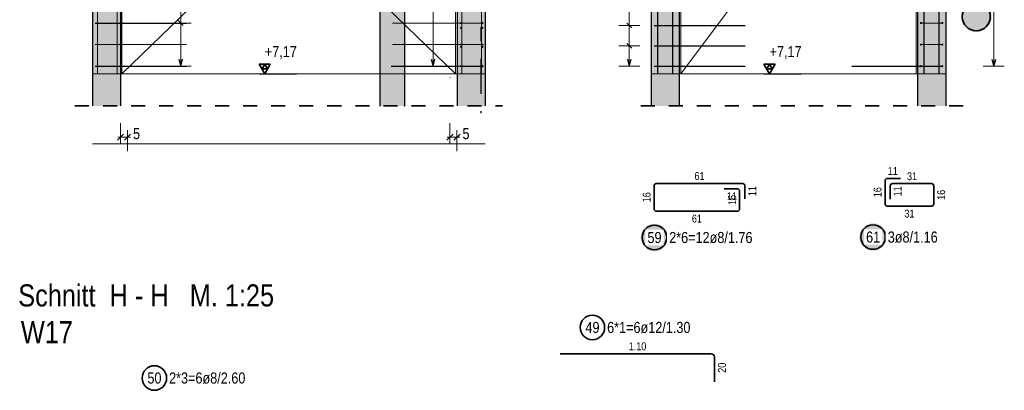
# Model space of a CAD drawing. Header units: millimetres. Extents: x -16 to 44.7, y 0 to 21.2.
# Tile 32 of 49: x 21.5 to 28.5, y 13.2 to 15.8. Entities that reach past the tile are written whole.
import ezdxf

# ---------------------------------------------------------------- set-up
doc = ezdxf.new("R2010")
doc.units = ezdxf.units.MM
doc.linetypes.add('DASHDOTX2', pattern=[2, 1, -0.5, 0, -0.5])
doc.linetypes.add('HIDDEN', pattern=[0.375, 0.25, -0.125])
doc.layers.add('nplo Bewehrung', color=7, linetype='Continuous', lineweight=20)
doc.styles.add('Arial Narrow', font='ARIALN.TTF')
doc.linetypes.add('STRAKON_Linetype_13', pattern='A,15,[130,ltypeshp.shx,S=1.875,R=-30,X=0,Y=0],-1.875,[130,ltypeshp.shx,S=1.875,R=-30,X=0,Y=0]', length=16.875)
doc.dimstyles.new('Arch_Strakon_dimstyle', dxfattribs={"dimtxt": 7.875, "dimasz": 1, "dimexe": 1.25, "dimexo": 0.0625, "dimgap": 1, "dimtad": 0, "dimdec": 5, "dimzin": 12, "dimdsep": 46, "dimtxsty": 'Arial Narrow', "dimblk": 'Arrowhead_Tick', "dimsah": 1, "dimcen": 0, "dimse1": 1, "dimse2": 1, "dimclrd": 6, "dimclrt": 2, "dimazin": 0, "dimtfac": 1, "dimtdec": 4, "dimtmove": 0, "dimatfit": 3, "dimldrblk": 'NONE', "dimfxl": 1, "dimtvp": 1, "dimtolj": 1, "dimtzin": 0, "dimlwd": 13, "dimarcsym": 2})

# ---------------------------------------------------------------- blocks, each defined once
blk = doc.blocks.new('Arrowhead_Tick')
at = {"color": 0, "linetype": 'Continuous', "lineweight": -2}
for p, q in [((0, 10), (0, -5)), ((-1, 0), (0, 0)), ((5, 0), (0, 0))]:
    blk.add_line(p, q, dxfattribs=at)
at = {"color": 2, "linetype": 'Continuous', "lineweight": 35}
blk.add_line((2.21, 2.21), (-2.21, -2.21), dxfattribs=at)
blk = doc.blocks.new('*D11')
at = {"color": 6, "linetype": 'Continuous', "lineweight": 13}
for p, q in [((22.1656, 14.9586), (22.1556, 14.9586)), ((22.1756, 14.9586), (22.2256, 14.9586)), ((22.2356, 14.9586), (22.2456, 14.9586))]:
    blk.add_line(p, q, dxfattribs=at)
at = {"layer": 'Defpoints', "color": 0}
for p in [(22.1756, 15.4111), (22.2256, 15.4111), (22.2256, 14.9586)]:
    blk.add_point(p, dxfattribs=at)
at = {"color": 6, "lineweight": 13, "xscale": 0.01, "yscale": 0.01, "zscale": 0.01}
blk.add_blockref('Arrowhead_Tick', (22.1756, 14.9586), dxfattribs=at)
at = {"color": 6, "lineweight": 13, "xscale": 0.01, "yscale": 0.01, "zscale": 0.01, "rotation": 180}
blk.add_blockref('Arrowhead_Tick', (22.2256, 14.9586), dxfattribs=at)
at = {"color": 2, "lineweight": -2, "insert": (22.2898, 14.9836), "char_height": 0.07875, "attachment_point": 5, "style": 'Arial Narrow'}
blk.add_mtext('\\A1;5', dxfattribs=at)
blk = doc.blocks.new('_None')
blk = doc.blocks.new('*D12')
at = {"color": 6, "linetype": 'Continuous', "lineweight": 13}
for p, q in [((24.5156, 14.9586), (24.5056, 14.9586)), ((24.5256, 14.9586), (24.5756, 14.9586)), ((24.5856, 14.9586), (24.5956, 14.9586))]:
    blk.add_line(p, q, dxfattribs=at)
at = {"layer": 'Defpoints', "color": 0}
for p in [(24.5256, 15.384), (24.5756, 15.4111), (24.5756, 14.9586)]:
    blk.add_point(p, dxfattribs=at)
at = {"color": 6, "lineweight": 13, "xscale": 0.01, "yscale": 0.01, "zscale": 0.01}
blk.add_blockref('Arrowhead_Tick', (24.5256, 14.9586), dxfattribs=at)
at = {"color": 6, "lineweight": 13, "xscale": 0.01, "yscale": 0.01, "zscale": 0.01, "rotation": 180}
blk.add_blockref('Arrowhead_Tick', (24.5756, 14.9586), dxfattribs=at)
at = {"color": 2, "lineweight": -2, "insert": (24.6398, 14.9836), "char_height": 0.07875, "attachment_point": 5, "style": 'Arial Narrow'}
blk.add_mtext('\\A1;5', dxfattribs=at)

msp = doc.modelspace()

# ---------------------------------------------------------------- hatches: boundary and pattern name
at = {"lineweight": 13, "true_color": 0xd7ffd7}
for points in [[(21.97564, 15.411072), (22.17564, 15.411072), (22.17564, 18.591066), (21.97564, 18.591066)], [(26.161325, 15.411072), (26.161321, 18.591066), (25.961321, 18.591066), (25.961325, 15.411072)], [(28.061324, 15.411072), (28.061324, 18.591066), (27.861324, 18.591066), (27.861324, 15.411072)], [(24.57564, 15.411072), (24.77564, 15.411072), (24.77564, 17.611072), (24.57564, 17.611072)], [(21.97564, 15.181072), (22.17564, 15.181072), (22.17564, 15.411072), (21.97564, 15.411072)], [(24.57564, 15.181072), (24.77564, 15.181072), (24.77564, 15.411072), (24.57564, 15.411072)], [(25.961325, 15.181072), (26.161325, 15.181072), (26.161325, 15.411072), (25.961325, 15.411072)], [(27.861324, 15.181072), (28.061324, 15.181072), (28.061324, 15.411072), (27.861324, 15.411072)]]:
    msp.add_hatch(color=254, dxfattribs=at).paths.add_polyline_path(points)
at = {"lineweight": 13, "true_color": 0xf08e8e}
for points in [[(24.200501, 15.411065), (24.200501, 18.591066), (24.025501, 18.591066), (24.025501, 15.411065)], [(24.025453, 15.181072), (24.200453, 15.181072), (24.200453, 15.411065), (24.025501, 15.411065)]]:
    msp.add_hatch(color=11, dxfattribs=at).paths.add_polyline_path(points)
at = {"lineweight": 25, "true_color": 0xffffff}
for points in [[(28.3896, 15.817479), (28.389532, 15.821318), (28.389332, 15.825152), (28.388997, 15.828977), (28.388529, 15.832788), (28.387928, 15.836581), (28.387196, 15.84035), (28.386332, 15.844091), (28.385338, 15.847799), (28.384216, 15.851471), (28.382966, 15.855101), (28.38159, 15.858686), (28.38009, 15.86222), (28.378467, 15.8657), (28.376724, 15.869121), (28.374862, 15.872479), (28.372885, 15.87577), (28.370794, 15.87899), (28.368591, 15.882136), (28.366281, 15.885202), (28.363864, 15.888186), (28.361345, 15.891084), (28.358727, 15.893892), (28.356012, 15.896607), (28.353204, 15.899225), (28.350306, 15.901744), (28.347322, 15.90416), (28.344256, 15.906471), (28.341111, 15.908673), (28.337891, 15.910765), (28.3346, 15.912742), (28.331241, 15.914604), (28.32782, 15.916347), (28.324341, 15.917969), (28.320806, 15.91947), (28.317222, 15.920845), (28.313591, 15.922095), (28.30992, 15.923218), (28.306211, 15.924212), (28.30247, 15.925076), (28.298701, 15.925808), (28.294909, 15.926409), (28.291098, 15.926877), (28.287273, 15.927211), (28.283438, 15.927412), (28.2796, 15.927479), (28.275761, 15.927412), (28.271926, 15.927211), (28.268101, 15.926877), (28.26429, 15.926409), (28.260498, 15.925808), (28.256729, 15.925076), (28.252988, 15.924212), (28.249279, 15.923218), (28.245608, 15.922095), (28.241977, 15.920845), (28.238393, 15.91947), (28.234858, 15.917969), (28.231379, 15.916347), (28.227958, 15.914604), (28.2246, 15.912742), (28.221308, 15.910765), (28.218088, 15.908673), (28.214943, 15.906471), (28.211877, 15.90416), (28.208893, 15.901744), (28.205995, 15.899225), (28.203187, 15.896607), (28.200472, 15.893892), (28.197854, 15.891084), (28.195335, 15.888186), (28.192918, 15.885202), (28.190608, 15.882136), (28.188405, 15.87899), (28.186314, 15.87577), (28.184337, 15.872479), (28.182475, 15.869121), (28.180732, 15.8657), (28.179109, 15.86222), (28.177609, 15.858686), (28.176233, 15.855101), (28.174983, 15.851471), (28.173861, 15.847799), (28.172867, 15.844091), (28.172003, 15.84035), (28.171271, 15.836581), (28.17067, 15.832788), (28.170202, 15.828977), (28.169867, 15.825152), (28.169667, 15.821318), (28.1696, 15.817479), (28.169667, 15.81364), (28.169867, 15.809806), (28.170202, 15.805981), (28.17067, 15.80217), (28.171271, 15.798378), (28.172003, 15.794609), (28.172867, 15.790868), (28.173861, 15.787159), (28.174983, 15.783487), (28.176233, 15.779857), (28.177609, 15.776273), (28.179109, 15.772738), (28.180732, 15.769258), (28.182475, 15.765837), (28.184337, 15.762479), (28.186314, 15.759188), (28.188405, 15.755968), (28.190608, 15.752823), (28.192918, 15.749757), (28.195335, 15.746773), (28.197854, 15.743875), (28.200472, 15.741067), (28.203187, 15.738352), (28.205995, 15.735733), (28.208893, 15.733214), (28.211877, 15.730798), (28.214943, 15.728487), (28.218088, 15.726285), (28.221308, 15.724194), (28.2246, 15.722216), (28.227958, 15.720355), (28.231379, 15.718612), (28.234858, 15.716989), (28.238393, 15.715489), (28.241977, 15.714113), (28.245608, 15.712863), (28.249279, 15.71174), (28.252988, 15.710747), (28.256729, 15.709883), (28.260498, 15.70915), (28.26429, 15.70855), (28.268101, 15.708082), (28.271926, 15.707747), (28.275761, 15.707546), (28.2796, 15.707479), (28.283438, 15.707546), (28.287273, 15.707747), (28.291098, 15.708082), (28.294909, 15.70855), (28.298701, 15.70915), (28.30247, 15.709883), (28.306211, 15.710747), (28.30992, 15.71174), (28.313591, 15.712863), (28.317222, 15.714113), (28.320806, 15.715489), (28.324341, 15.716989), (28.32782, 15.718612), (28.331241, 15.720355), (28.3346, 15.722216), (28.337891, 15.724194), (28.341111, 15.726285), (28.344256, 15.728487), (28.347322, 15.730798), (28.350306, 15.733214), (28.353204, 15.735733), (28.356012, 15.738352), (28.358727, 15.741067), (28.361345, 15.743875), (28.363864, 15.746773), (28.366281, 15.749757), (28.368591, 15.752823), (28.370794, 15.755968), (28.372885, 15.759188), (28.374862, 15.762479), (28.376724, 15.765837), (28.378467, 15.769258), (28.38009, 15.772738), (28.38159, 15.776273), (28.382966, 15.779857), (28.384216, 15.783487), (28.385338, 15.787159), (28.386332, 15.790868), (28.387196, 15.794609), (28.387928, 15.798378), (28.388529, 15.80217), (28.388997, 15.805981), (28.389332, 15.809806)], [(26.081535, 14.243668), (26.081476, 14.247071), (26.081298, 14.250469), (26.081001, 14.253859), (26.080586, 14.257237), (26.080054, 14.260599), (26.079404, 14.263939), (26.078639, 14.267255), (26.077758, 14.270542), (26.076763, 14.273797), (26.075655, 14.277015), (26.074435, 14.280192), (26.073106, 14.283325), (26.071667, 14.286409), (26.070122, 14.289441), (26.068473, 14.292418), (26.06672, 14.295335), (26.064866, 14.298189), (26.062914, 14.300977), (26.060866, 14.303695), (26.058724, 14.30634), (26.056492, 14.308908), (26.054171, 14.311397), (26.051764, 14.313803), (26.049275, 14.316124), (26.046707, 14.318357), (26.044062, 14.320499), (26.041344, 14.322547), (26.038556, 14.324499), (26.035702, 14.326352), (26.032785, 14.328105), (26.029809, 14.329755), (26.026776, 14.3313), (26.023692, 14.332738), (26.020559, 14.334068), (26.017382, 14.335288), (26.014164, 14.336396), (26.01091, 14.337391), (26.007622, 14.338272), (26.004306, 14.339037), (26.000966, 14.339687), (25.997604, 14.340219), (25.994227, 14.340634), (25.990836, 14.34093), (25.987438, 14.341108), (25.984035, 14.341168), (25.980632, 14.341108), (25.977234, 14.34093), (25.973844, 14.340634), (25.970466, 14.340219), (25.967104, 14.339687), (25.963764, 14.339037), (25.960448, 14.338272), (25.95716, 14.337391), (25.953906, 14.336396), (25.950688, 14.335288), (25.947511, 14.334068), (25.944378, 14.332738), (25.941294, 14.3313), (25.938262, 14.329755), (25.935285, 14.328105), (25.932368, 14.326352), (25.929514, 14.324499), (25.926726, 14.322547), (25.924008, 14.320499), (25.921363, 14.318357), (25.918795, 14.316124), (25.916306, 14.313803), (25.913899, 14.311397), (25.911578, 14.308908), (25.909346, 14.30634), (25.907204, 14.303695), (25.905156, 14.300977), (25.903204, 14.298189), (25.90135, 14.295335), (25.899598, 14.292418), (25.897948, 14.289441), (25.896403, 14.286409), (25.894964, 14.283325), (25.893635, 14.280192), (25.892415, 14.277015), (25.891307, 14.273797), (25.890312, 14.270542), (25.889431, 14.267255), (25.888666, 14.263939), (25.888016, 14.260599), (25.887484, 14.257237), (25.887069, 14.253859), (25.886773, 14.250469), (25.886594, 14.247071), (25.886535, 14.243668), (25.886594, 14.240265), (25.886773, 14.236867), (25.887069, 14.233476), (25.887484, 14.230098), (25.888016, 14.226737), (25.888666, 14.223396), (25.889431, 14.22008), (25.890312, 14.216793), (25.891307, 14.213539), (25.892415, 14.210321), (25.893635, 14.207144), (25.894964, 14.204011), (25.896403, 14.200927), (25.897948, 14.197894), (25.899598, 14.194918), (25.90135, 14.192001), (25.903204, 14.189146), (25.905156, 14.186359), (25.907204, 14.183641), (25.909346, 14.180996), (25.911578, 14.178428), (25.913899, 14.175939), (25.916306, 14.173532), (25.918795, 14.171211), (25.921363, 14.168978), (25.924008, 14.166837), (25.926726, 14.164789), (25.929514, 14.162837), (25.932368, 14.160983), (25.935285, 14.15923), (25.938262, 14.15758), (25.941294, 14.156035), (25.944378, 14.154597), (25.947511, 14.153267), (25.950688, 14.152048), (25.953906, 14.15094), (25.95716, 14.149945), (25.960448, 14.149064), (25.963764, 14.148298), (25.967104, 14.147649), (25.970466, 14.147117), (25.973844, 14.146702), (25.977234, 14.146405), (25.980632, 14.146227), (25.984035, 14.146168), (25.987438, 14.146227), (25.990836, 14.146405), (25.994227, 14.146702), (25.997604, 14.147117), (26.000966, 14.147649), (26.004306, 14.148298), (26.007622, 14.149064), (26.01091, 14.149945), (26.014164, 14.15094), (26.017382, 14.152048), (26.020559, 14.153267), (26.023692, 14.154597), (26.026776, 14.156035), (26.029809, 14.15758), (26.032785, 14.15923), (26.035702, 14.160983), (26.038556, 14.162837), (26.041344, 14.164789), (26.044062, 14.166837), (26.046707, 14.168978), (26.049275, 14.171211), (26.051764, 14.173532), (26.054171, 14.175939), (26.056492, 14.178428), (26.058724, 14.180996), (26.060866, 14.183641), (26.062914, 14.186359), (26.064866, 14.189146), (26.06672, 14.192001), (26.068473, 14.194918), (26.070122, 14.197894), (26.071667, 14.200927), (26.073106, 14.204011), (26.074435, 14.207144), (26.075655, 14.210321), (26.076763, 14.213539), (26.077758, 14.216793), (26.078639, 14.22008), (26.079404, 14.223396), (26.080054, 14.226737), (26.080586, 14.230098), (26.081001, 14.233476), (26.081298, 14.236867)], [(27.640795, 14.247034), (27.640735, 14.250436), (27.640557, 14.253835), (27.64026, 14.257225), (27.639846, 14.260603), (27.639313, 14.263964), (27.638664, 14.267305), (27.637898, 14.270621), (27.637018, 14.273908), (27.636023, 14.277163), (27.634915, 14.280381), (27.633695, 14.283558), (27.632365, 14.28669), (27.630927, 14.289775), (27.629382, 14.292807), (27.627732, 14.295784), (27.625979, 14.298701), (27.624126, 14.301555), (27.622174, 14.304343), (27.620126, 14.307061), (27.617984, 14.309705), (27.615751, 14.312274), (27.61343, 14.314763), (27.611024, 14.317169), (27.608535, 14.31949), (27.605966, 14.321723), (27.603322, 14.323865), (27.600604, 14.325913), (27.597816, 14.327865), (27.594962, 14.329718), (27.592045, 14.331471), (27.589068, 14.333121), (27.586036, 14.334666), (27.582951, 14.336104), (27.579819, 14.337434), (27.576641, 14.338654), (27.573424, 14.339762), (27.570169, 14.340757), (27.566882, 14.341637), (27.563566, 14.342403), (27.560225, 14.343052), (27.556864, 14.343585), (27.553486, 14.343999), (27.550096, 14.344296), (27.546697, 14.344474), (27.543295, 14.344534), (27.539892, 14.344474), (27.536493, 14.344296), (27.533103, 14.343999), (27.529725, 14.343585), (27.526364, 14.343052), (27.523023, 14.342403), (27.519707, 14.341637), (27.51642, 14.340757), (27.513165, 14.339762), (27.509948, 14.338654), (27.50677, 14.337434), (27.503638, 14.336104), (27.500553, 14.334666), (27.497521, 14.333121), (27.494545, 14.331471), (27.491627, 14.329718), (27.488773, 14.327865), (27.485985, 14.325913), (27.483268, 14.323865), (27.480623, 14.321723), (27.478054, 14.31949), (27.475565, 14.317169), (27.473159, 14.314763), (27.470838, 14.312274), (27.468605, 14.309705), (27.466463, 14.307061), (27.464415, 14.304343), (27.462463, 14.301555), (27.46061, 14.298701), (27.458857, 14.295784), (27.457207, 14.292807), (27.455662, 14.289775), (27.454224, 14.28669), (27.452894, 14.283558), (27.451674, 14.280381), (27.450567, 14.277163), (27.449572, 14.273908), (27.448691, 14.270621), (27.447925, 14.267305), (27.447276, 14.263964), (27.446743, 14.260603), (27.446329, 14.257225), (27.446032, 14.253835), (27.445854, 14.250436), (27.445795, 14.247034), (27.445854, 14.243631), (27.446032, 14.240232), (27.446329, 14.236842), (27.446743, 14.233464), (27.447276, 14.230103), (27.447925, 14.226762), (27.448691, 14.223446), (27.449572, 14.220159), (27.450567, 14.216904), (27.451674, 14.213687), (27.452894, 14.210509), (27.454224, 14.207377), (27.455662, 14.204292), (27.457207, 14.20126), (27.458857, 14.198284), (27.46061, 14.195366), (27.462463, 14.192512), (27.464415, 14.189725), (27.466463, 14.187007), (27.468605, 14.184362), (27.470838, 14.181793), (27.473159, 14.179304), (27.475565, 14.176898), (27.478054, 14.174577), (27.480623, 14.172344), (27.483268, 14.170203), (27.485985, 14.168154), (27.488773, 14.166202), (27.491627, 14.164349), (27.494545, 14.162596), (27.497521, 14.160946), (27.500553, 14.159401), (27.503638, 14.157963), (27.50677, 14.156633), (27.509948, 14.155414), (27.513165, 14.154306), (27.51642, 14.153311), (27.519707, 14.15243), (27.523023, 14.151664), (27.526364, 14.151015), (27.529725, 14.150482), (27.533103, 14.150068), (27.536493, 14.149771), (27.539892, 14.149593), (27.543295, 14.149534), (27.546697, 14.149593), (27.550096, 14.149771), (27.553486, 14.150068), (27.556864, 14.150482), (27.560225, 14.151015), (27.563566, 14.151664), (27.566882, 14.15243), (27.570169, 14.153311), (27.573424, 14.154306), (27.576641, 14.155414), (27.579819, 14.156633), (27.582951, 14.157963), (27.586036, 14.159401), (27.589068, 14.160946), (27.592045, 14.162596), (27.594962, 14.164349), (27.597816, 14.166202), (27.600604, 14.168154), (27.603322, 14.170203), (27.605966, 14.172344), (27.608535, 14.174577), (27.611024, 14.176898), (27.61343, 14.179304), (27.615751, 14.181793), (27.617984, 14.184362), (27.620126, 14.187007), (27.622174, 14.189725), (27.624126, 14.192512), (27.625979, 14.195366), (27.627732, 14.198284), (27.629382, 14.20126), (27.630927, 14.204292), (27.632365, 14.207377), (27.633695, 14.210509), (27.634915, 14.213687), (27.636023, 14.216904), (27.637018, 14.220159), (27.637898, 14.223446), (27.638664, 14.226762), (27.639313, 14.230103), (27.639846, 14.233464), (27.64026, 14.236842), (27.640557, 14.240232)]]:
    msp.add_hatch(color=7, dxfattribs=at).paths.add_polyline_path(points)

# ---------------------------------------------------------------- linework, layer by layer
at = {"color": 3, "linetype": 'DASHDOTX2', "lineweight": 25, "ltscale": 0.25}
msp.add_line((24.745621, 19.118086), (24.745621, 15.129754), dxfattribs=at)
at = {"color": 3, "linetype": 'Continuous', "lineweight": 25}
for p, q in [((26.007325, 15.411072), (26.007325, 18.761072)), ((26.115325, 15.411072), (26.115325, 18.761072)), ((27.907324, 15.411072), (27.907324, 18.761072)), ((28.015324, 15.411072), (28.015324, 18.761072)), ((21.97564, 18.591066), (21.97564, 15.411072)), ((22.17564, 18.591066), (22.17564, 15.411072)), ((24.025501, 18.591066), (24.025501, 15.411065)), ((24.200501, 18.591066), (24.200501, 15.411065)), ((25.961325, 18.591066), (25.961325, 15.411072)), ((26.161325, 18.591066), (26.161325, 15.411072)), ((27.861324, 18.591066), (27.861324, 15.411072)), ((28.061324, 18.591066), (28.061324, 15.411072)), ((24.57564, 17.611072), (24.57564, 15.411072)), ((24.77564, 17.611072), (24.77564, 15.411072)), ((21.99564, 15.772274), (22.64564, 15.772274)), ((22.622277, 15.754596), (22.586922, 15.789951)), ((25.822277, 15.736995), (25.786922, 15.772351)), ((25.981325, 15.754673), (26.631325, 15.754673)), ((25.822277, 15.592196), (25.786922, 15.627551)), ((25.981325, 15.609873), (26.631325, 15.609873)), ((21.99564, 15.465074), (22.64564, 15.465074)), ((22.591202, 15.515074), (22.6046, 15.465074)), ((22.6046, 15.465074), (22.617997, 15.515074)), ((24.10564, 15.465068), (24.75564, 15.465074)), ((24.391145, 15.515071), (24.404543, 15.465071)), ((24.404543, 15.465071), (24.41794, 15.515071)), ((25.791202, 15.515074), (25.8046, 15.465074)), ((25.8046, 15.465074), (25.817997, 15.515074)), ((25.981325, 15.465074), (26.631325, 15.465074)), ((27.391324, 15.465073), (28.041324, 15.465073)), ((28.391202, 15.515073), (28.4046, 15.465073)), ((28.4046, 15.465073), (28.417997, 15.515073)), ((21.97564, 15.411072), (21.97564, 15.181072)), ((22.17564, 15.411072), (22.17564, 15.181072)), ((23.165225, 15.411072), (23.430749, 15.411072)), ((24.025501, 15.411065), (24.025501, 15.181072)), ((24.200501, 15.411065), (24.200501, 15.181072)), ((24.57564, 15.411072), (24.57564, 15.181072)), ((24.77564, 15.411072), (24.77564, 15.181072)), ((25.961325, 15.411072), (25.961325, 15.181072)), ((26.161325, 15.411072), (26.161325, 15.181072)), ((26.765225, 15.411072), (27.030749, 15.411072)), ((27.861324, 15.411072), (27.861324, 15.181072)), ((28.061324, 15.411072), (28.061324, 15.181072))]:
    msp.add_line(p, q, dxfattribs=at)
at = {"color": 5, "linetype": 'Continuous', "lineweight": 18}
for p, q in [((22.6046, 18.537066), (22.6046, 15.465074)), ((24.404514, 18.537069), (24.404543, 15.465071)), ((25.8046, 17.637066), (25.8046, 15.465074)), ((28.4046, 16.557072), (28.4046, 15.465073)), ((22.6796, 15.772274), (22.5296, 15.772274)), ((25.8796, 15.754673), (25.7296, 15.754673)), ((25.8796, 15.609873), (25.7296, 15.609873)), ((22.5296, 15.465074), (22.6796, 15.465074)), ((24.329543, 15.46507), (24.479543, 15.465072)), ((25.7296, 15.465074), (25.8796, 15.465074)), ((28.3296, 15.465073), (28.4796, 15.465073))]:
    msp.add_line(p, q, dxfattribs=at)
at = {"color": 7, "linetype": 'Continuous', "lineweight": 18}
for p, q in [((22.185643, 17.711071), (22.185643, 15.411074)), ((24.565638, 15.411074), (22.185643, 17.711071)), ((24.565638, 15.411074), (24.565638, 17.711071)), ((26.171327, 17.651065), (26.171327, 15.411075)), ((27.851323, 17.651065), (26.171327, 15.411075)), ((27.851323, 15.411075), (27.851323, 16.571071)), ((22.185643, 15.411074), (24.565638, 15.411074)), ((22.185643, 15.411074), (22.185643, 15.411074)), ((26.171327, 15.411075), (27.851323, 15.411075)), ((27.851323, 15.411075), (27.851323, 15.411075))]:
    msp.add_line(p, q, dxfattribs=at)
at = {"color": 9, "linetype": 'Continuous', "lineweight": 0}
for p, q in [((22.185643, 17.711071), (22.185643, 15.411074)), ((24.565638, 17.711071), (22.185643, 15.411074)), ((24.565638, 15.411074), (24.565638, 17.711071)), ((22.185643, 15.411074), (24.565638, 15.411074)), ((22.185643, 15.411074), (22.185643, 15.411074)), ((21.97564, 14.911072), (24.77564, 14.911072))]:
    msp.add_line(p, q, dxfattribs=at)
at = {"color": 2, "linetype": 'Continuous', "lineweight": 35}
for p, q in [((23.243975, 15.47927), (23.165225, 15.47927)), ((23.165225, 15.47927), (23.2046, 15.411072)), ((23.2046, 15.47927), (23.184912, 15.445171)), ((23.2046, 15.411072), (23.243975, 15.47927)), ((23.224287, 15.445171), (23.2046, 15.47927)), ((26.843975, 15.47927), (26.765225, 15.47927)), ((26.765225, 15.47927), (26.8046, 15.411072)), ((26.8046, 15.47927), (26.784912, 15.445171)), ((26.8046, 15.411072), (26.843975, 15.47927)), ((26.824287, 15.445171), (26.8046, 15.47927)), ((23.184912, 15.445171), (23.224287, 15.445171)), ((26.784912, 15.445171), (26.824287, 15.445171)), ((25.981321, 14.447168), (25.981321, 14.612668)), ((25.997321, 14.628668), (26.612824, 14.628668)), ((26.628824, 14.612668), (26.628824, 14.518668)), ((27.6287, 14.483425), (27.6287, 14.648925)), ((27.6447, 14.664925), (27.7387, 14.664925)), ((27.6662, 14.517425), (27.6662, 14.611425)), ((27.6822, 14.627425), (27.9602, 14.627425)), ((27.9762, 14.611425), (27.9762, 14.483425)), ((26.481324, 14.591168), (26.575324, 14.591168)), ((26.591324, 14.575168), (26.591324, 14.447168)), ((26.575324, 14.431168), (25.997321, 14.431168)), ((27.9602, 14.467425), (27.6447, 14.467425)), ((26.388394, 13.415066), (25.312394, 13.415055)), ((26.412394, 13.215067), (26.412394, 13.391066))]:
    msp.add_line(p, q, dxfattribs=at)
at = {"color": 6, "linetype": 'STRAKON_Linetype_13', "lineweight": 13, "ltscale": 0.01}
for p, q in [((21.97564, 15.411072), (24.77564, 15.411072)), ((25.961325, 15.411072), (28.06133, 15.411072))]:
    msp.add_line(p, q, dxfattribs=at)
at = {"color": 2, "linetype": 'HIDDEN', "lineweight": 35, "ltscale": 0.25}
for p, q in [((21.85064, 15.181072), (22.30064, 15.181072)), ((22.05064, 15.181072), (24.90064, 15.181072)), ((28.186324, 15.181072), (25.836325, 15.181072))]:
    msp.add_line(p, q, dxfattribs=at)
at = {"color": 2, "linetype": 'Continuous', "lineweight": 35}
for centre, radius in [((28.2796, 15.817479), 0.1), ((25.984035, 14.243668), 0.0875), ((27.543295, 14.247034), 0.0875), ((25.541357, 13.602567), 0.0875), ((22.416874, 13.242193), 0.0875)]:
    msp.add_circle(centre, radius, dxfattribs=at)
at = {"color": 9, "linetype": 'Continuous', "lineweight": 0}
for centre in [(22.22564, 15.411072), (24.200453, 15.411065), (24.525637, 15.384048), (24.025453, 15.181072), (24.200453, 15.181072)]:
    msp.add_circle(centre, 0.00111, dxfattribs=at)
at = {"color": 2, "linetype": 'Continuous', "lineweight": 35}
for centre, radius, start, end in [((25.997321, 14.612668), 0.016, 90, 180), ((26.612824, 14.612668), 0.016, 0, 90), ((27.6447, 14.648925), 0.016, 90, 180), ((27.6822, 14.611425), 0.016, 90, 180), ((27.9602, 14.611425), 0.016, 0, 90), ((26.575324, 14.575168), 0.016, 0, 90), ((27.6447, 14.483425), 0.016, 180, 270), ((27.9602, 14.483425), 0.016, 270, 0), ((25.997321, 14.447168), 0.016, 180, 270), ((26.575324, 14.447168), 0.016, 270, 0), ((26.388394, 13.391066), 0.024, 0, 90.0006258)]:
    msp.add_arc(centre, radius, start, end, dxfattribs=at)
at = {"layer": 'nplo Bewehrung', "color": 9, "linetype": 'Continuous', "lineweight": 0}
for p, q in [((22.01064, 15.411072), (22.01064, 18.761072)), ((22.01064, 15.411072), (22.01064, 18.761072)), ((22.15064, 15.411072), (22.15064, 18.761072)), ((22.15064, 15.411072), (22.15064, 18.761072)), ((24.61064, 15.411072), (24.61064, 18.761072)), ((24.61064, 15.411072), (24.61064, 18.761072)), ((24.75064, 15.411072), (24.75064, 18.761072)), ((24.75064, 15.411072), (24.75064, 18.761072)), ((21.99564, 15.772272), (22.64564, 15.772272)), ((24.11564, 15.772272), (24.76564, 15.772272)), ((27.881324, 15.772272), (28.041324, 15.772272)), ((21.99564, 15.618672), (22.64564, 15.618672)), ((24.11564, 15.618672), (24.76564, 15.618672)), ((27.881324, 15.618672), (28.041324, 15.618672)), ((21.99564, 15.465072), (22.64564, 15.465072)), ((24.11564, 15.465072), (24.76564, 15.465072)), ((27.881324, 15.465072), (28.041324, 15.465072))]:
    msp.add_line(p, q, dxfattribs=at)
for centre in [(24.60464, 15.772274), (24.60464, 15.772274), (24.60464, 15.772272), (24.60464, 15.772272), (24.60464, 15.738073), (24.60464, 15.738073), (24.75664, 15.772274), (24.75664, 15.772274), (24.75664, 15.772272), (24.75664, 15.772272), (24.75664, 15.738073), (24.75664, 15.738073), (27.885324, 15.772274), (27.885324, 15.772274), (28.037324, 15.772274), (28.037324, 15.772274), (24.60464, 15.618674), (24.60464, 15.618674), (24.60464, 15.618672), (24.60464, 15.618672), (24.60464, 15.601573), (24.60464, 15.601573), (24.75664, 15.618674), (24.75664, 15.618674), (24.75664, 15.618672), (24.75664, 15.618672), (24.75664, 15.601573), (24.75664, 15.601573), (27.885324, 15.618674), (27.885324, 15.618674), (28.037324, 15.618674), (28.037324, 15.618674), (24.60464, 15.465074), (24.60464, 15.465074), (24.60464, 15.465073), (24.60464, 15.465073), (24.60464, 15.465072), (24.60464, 15.465072), (24.75664, 15.465074), (24.75664, 15.465074), (24.75664, 15.465073), (24.75664, 15.465073), (24.75664, 15.465072), (24.75664, 15.465072), (27.885324, 15.465074), (27.885324, 15.465074), (28.037324, 15.465074), (28.037324, 15.465074)]:
    msp.add_circle(centre, 0.004, dxfattribs=at)

# ---------------------------------------------------------------- texts
at = {"color": 1, "lineweight": 70, "style": 'Arial Narrow'}
for s, p in [('Schnitt  H - H   M. 1:25', (21.44596, 13.752096)), ('W17', (21.464826, 13.490156))]:
    msp.add_text(s, height=0.1575, dxfattribs=at).set_placement(p)
at = {"color": 2, "lineweight": 35, "char_height": 0.07875, "attachment_point": 1, "line_spacing_factor": 0.9, "style": 'Arial Narrow'}
for s, insert in [(' +7,17', (23.17979, 15.607947)), (' +7,17', (26.780187, 15.607947)), ('49', (25.491744, 13.641942)), ('6*1=6ø12/1.30', (25.646357, 13.641942)), ('50', (22.367262, 13.281568)), ('2*3=6ø8/2.60', (22.521874, 13.281568))]:
    msp.add_mtext(s, dxfattribs=dict(at, insert=insert))
at = {"color": 3, "lineweight": 25, "char_height": 0.05625, "attachment_point": 1, "line_spacing_factor": 0.9, "style": 'Arial Narrow'}
for s, insert in [('61', (26.269635, 14.709918)), ('11', (27.648262, 14.746175)), ('31', (27.785762, 14.708675)), ('11', (26.500886, 14.566168)), ('61', (26.250885, 14.406168)), ('31', (27.767012, 14.442425))]:
    msp.add_mtext(s, dxfattribs=dict(at, insert=insert))
for s, insert, rotation in [('11', (26.653824, 14.53823), 90), ('16', (27.54745, 14.530737), 90), ('11', (27.6912, 14.536987), 90), ('16', (25.900071, 14.49448), 90), ('16', (26.510074, 14.47573), 90), ('16', (28.0012, 14.511987), 90), ('1.10', (25.800518, 13.49631), 0.0006258), ('20', (26.437394, 13.279629), 90)]:
    msp.add_mtext(s, dxfattribs=dict(at, insert=insert, rotation=rotation))

# ---------------------------------------------------------------- dimensions: what is measured, and where the dimension line sits
at = {"lineweight": -2}
for base, p1, p2, picture, middle in [((22.22564, 14.958622), (22.17564, 15.411072), (22.22564, 15.411072), '*D11', (22.289821, 14.983622)), ((24.57564, 14.958622), (24.525637, 15.384048), (24.57564, 15.411072), '*D12', (24.639821, 14.983622))]:
    dim = msp.add_linear_dim(base=base, p1=p1, p2=p2, text='5', dimstyle='Arch_Strakon_dimstyle', override={"dimscale": 0.01, "dimtxt": 7.875, "dimasz": 1, "dimgap": 2.5, "dimtad": 1, "dimjust": 4, "dimtih": 0, "dimtoh": 0, "dimdec": 5, "dimdsep": 46, "dimtxsty": 'Arial Narrow', "dimclrd": 6, "dimclrt": 2, "dimtix": 0, "dimtofl": 255, "dimtmove": 2, "dimatfit": 2, "dimfxl": 0, "dimfxlon": 0, "dimtvp": 31.746032, "dimlwd": 13}, dxfattribs=at)
    dim.commit()
    dim.dimension.update_dxf_attribs({"geometry": picture, "text_midpoint": middle, "dimtype": 160})

# ---------------------------------------------------------------- next in the draw order: texts
at = {"color": 2, "lineweight": 35, "char_height": 0.07875, "attachment_point": 1, "line_spacing_factor": 0.9, "style": 'Arial Narrow', "bg_fill": 3, "box_fill_scale": 1.2, "bg_fill_color": 256, "bg_fill_true_color": 13158600, "bg_fill_transparency": 0}
for s, insert in [('59', (25.934423, 14.283043)), ('2*6=12ø8/1.76', (26.089035, 14.283043)), ('61', (27.493682, 14.286409)), ('3ø8/1.16', (27.648295, 14.286409))]:
    msp.add_mtext(s, dxfattribs=dict(at, insert=insert))

doc.saveas('drawing.dxf')
